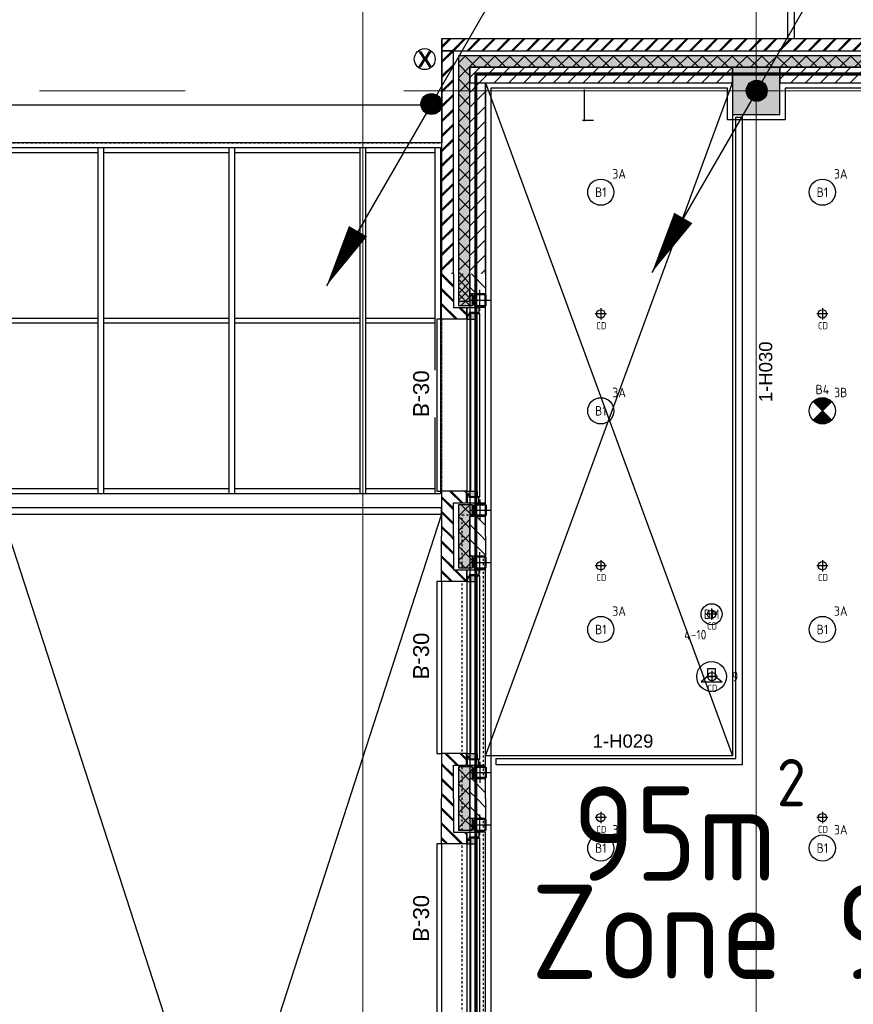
# Model space of a CAD drawing. Header units: millimetres. Extents: x -38032 to 104346, y -31182 to 78566.
# Tile 190 of 213: x 69837 to 77786, y 37689 to 47072. Entities that reach past the tile are written whole.
import ezdxf
from ezdxf.enums import TextEntityAlignment as Align

# ---------------------------------------------------------------- set-up
doc = ezdxf.new("R2010")
doc.units = ezdxf.units.MM
doc.header["$LTSCALE"] = 100
doc.set_wipeout_variables(frame=1)
for name, pattern in [('HIDDEN', [9.525, 6.35, -3.175]), ('STYLE_01', [0.41664, 0.20828, -0.20836]), ('STYLE_11', [5, 3.888855, -0.416718, 0.277786, -0.416641])]:
    doc.linetypes.add(name, pattern=pattern)
for name, color, linetype in [('AB$1A---_ATTRIB025', 8, 'Continuous'), ('AL$1A---_ALGEMEEN', 8, 'Continuous'), ('AL------_MAATV', 200, 'Continuous'), ('AL------_SPARING', 2, 'Continuous'), ('AM$1A---_ARCERING', 8, 'Continuous'), ('AT$1A---_TEKST100', 8, 'Continuous'), ('BOUWKUNDIG', 8, 'Continuous'), ('brandscheiding', 5, 'HIDDEN'), ('EB6421--_ATTRIB', 2, 'Continuous'), ('EB6511--_ATTRIB', 2, 'Continuous'), ('EL6121--', 3, 'Continuous'), ('EL6311--', 3, 'Continuous'), ('el6311--nv', 7, 'Continuous'), ('EL6421--', 3, 'Continuous'), ('EL6511--', 3, 'Continuous')]:
    doc.layers.add(name, color=color, linetype=linetype)
doc.layers.add('stramien', color=1, linetype='Continuous', lineweight=9)
doc.styles.add('Arial', font='ARIAL.TTF')
doc.styles.add('Arial (bold)', font='ARIALBD.TTF')
doc.styles.add('BURO-018', font='iso.shx', dxfattribs={"height": 90})
pattern_1 = [(45, (-987935.49, -175784.82), (70.710678, -70.710678), [])]
pattern_2 = [(45, (-987935.49, -175784.82), (70.710678, -70.710678), []), (45, (-987928.42, -175791.89), (70.710678, -70.710678), [])]
pattern_3 = [(135, (0, 0), (70.7107, 70.7107), []), (45, (299.34, -299.34), (70.7107, -70.7107), [])]
pattern_4 = [(45, (0, 0), (70.7107, -70.7107), []), (45, (7.07, -7.07), (70.7107, -70.7107), [])]
pattern_5 = [(45, (0, 0), (70.7107, -70.7107), [])]

# ---------------------------------------------------------------- blocks, each defined once
blk = doc.blocks.new('E00123')
at = {"color": 0, "linetype": 'Continuous'}
blk.add_circle((0, 0), 2, dxfattribs=at)
at = {"color": 0, "linetype": 'Continuous', "style": 'BURO-018'}
for tag, p in [('E_TEXT1', (0, 4.5)), ('E_TEXT2', (0, 0))]:
    blk.add_attdef(tag, text='', height=1.8, dxfattribs=at).set_placement(p, align=Align.MIDDLE)
at = {"color": 0, "linetype": 'Continuous', "style": 'BURO-018', "flags": 1}
blk.add_attdef('E_MATCODE', (0, 0), '', height=1.8, dxfattribs=at)
blk = doc.blocks.new('E00170')
at = {"color": 0, "linetype": 'Continuous'}
for q in [(5, 8.66), (-5, -8.66)]:
    blk.add_line((0, 0), q, dxfattribs=at)
for points in [[(5, 8.66, 0, 1, 0), (3.5, 6.062, 1, 1, 0)], [(-5, -8.66, 0, 1, 0), (-3.5, -6.062, 1, 1, 0)]]:
    blk.add_lwpolyline(points, format="xyseb", dxfattribs=at)
at = {"color": 0, "const_width": 0.5}
blk.add_lwpolyline([(-0.25, 0, 1), (0.25, 0, 1)], format="xyb", close=True, dxfattribs=at)
at = {"color": 0, "linetype": 'Continuous'}
blk.add_circle((0, 0), 0.5, dxfattribs=at)
blk = doc.blocks.new('E00497')
at = {"color": 0}
for p, q in [((0, 0.75), (1, 2)), ((1, -2), (1, 2)), ((0, 0.75), (-1.5, 0.75)), ((0, -0.75), (0, 0.75)), ((-1.5, -0.75), (0, -0.75)), ((0, -0.75), (1, -2))]:
    blk.add_line(p, q, dxfattribs=at)
blk.add_line((-1.5, 0.75), (-1.5, -0.75))
blk.add_circle((0, 0), 2.84, dxfattribs=at)
at = {"color": 0, "linetype": 'Continuous', "style": 'BURO-018'}
blk.add_attdef('E_TEXT1', text='', height=1.8, dxfattribs=at).set_placement((0, 4.5), align=Align.MIDDLE)
at = {"color": 0, "linetype": 'Continuous', "style": 'BURO-018', "flags": 1}
blk.add_attdef('E_MATCODE', text='', height=1.8, dxfattribs=at).set_placement((0, 0), align=Align.MIDDLE)
blk = doc.blocks.new('Centraaldoos')
at = {"color": 1, "linetype": 'Continuous'}
for p, q in [((-2, 0), (2, 0)), ((0, -2), (0, 2))]:
    blk.add_line(p, q, dxfattribs=at)
at = {"color": 0, "linetype": 'Continuous'}
blk.add_circle((0, 0), 1.5, dxfattribs=at)
at = {"color": 0, "linetype": 'Continuous', "style": 'BURO-018'}
blk.add_attdef('AL_POSNR', text='', height=1.8, dxfattribs=at).set_placement((0, 3), align=Align.CENTER)
at = {"color": 0, "linetype": 'Continuous', "style": 'BURO-018', "flags": 1}
blk.add_attdef('AL_OMS', (0, 0), '', height=1.8, dxfattribs=at)
at = {"layer": 'AL------_MAATV', "style": 'BURO-018'}
blk.add_text('CD', height=2.531, rotation=180, dxfattribs=at).set_placement((1.61, 5.48))
blk = doc.blocks.new('E00018')
at = {"color": 0, "linetype": 'Continuous'}
for p, q in [((-1.77, -1.77), (1.77, 1.77)), ((1.77, -1.77), (-1.77, 1.77))]:
    blk.add_line(p, q, dxfattribs=at)
at = {"color": 0, "linetype": 'Continuous', "const_width": 2.5}
for points in [[(-0.88, 0.88, -0.198912), (0, 1.25, -0.198912), (0.88, 0.88, -1)], [(-0.88, -0.88, 0.198912), (0, -1.25, 0.198912), (0.88, -0.88, 1)]]:
    blk.add_lwpolyline(points, format="xyb", dxfattribs=at)
blk = doc.blocks.new('1115B3A-NO1')
at = {"color": 0, "linetype": 'Continuous'}
blk.add_circle((0, 0), 2.5, dxfattribs=at)
at = {"color": 0, "zscale": 100}
blk.add_blockref('E00018', (0, 0), dxfattribs=at)
at = {"color": 0, "linetype": 'Continuous', "style": 'BURO-018'}
for tag, p in [('E_GKAST', (0, 8)), ('E_GROEP', (0, 5)), ('E_SGROEP', (4.5, 5)), ('E_ARMCODE', (0, 0)), ('E_SLET', (4.5, -1))]:
    blk.add_attdef(tag, text='', height=1.8, dxfattribs=at).set_placement(p, align=Align.MIDDLE)
blk = doc.blocks.new('1115B3A')
at = {"color": 0, "linetype": 'Continuous'}
blk.add_circle((0, 0), 2.5, dxfattribs=at)
at = {"color": 0, "linetype": 'Continuous', "style": 'BURO-018'}
for tag, p in [('E_GKAST', (0, 8)), ('E_GROEP', (0, 5)), ('E_SGROEP', (4.5, 5)), ('E_ARMCODE', (0, 0)), ('E_SLET', (4.5, -1))]:
    blk.add_attdef(tag, text='', height=1.8, dxfattribs=at).set_placement(p, align=Align.MIDDLE)
blk = doc.blocks.new('Group-33')
at = {"layer": 'AL$1A---_ALGEMEEN', "color": 0}
for p, q in [((17499, 865), (13309, 13785)), ((17499, 13785), (13309, 865))]:
    blk.add_line(p, q, dxfattribs=at)
blk.add_lwpolyline([(13309, 13785), (17499, 13785), (17499, 865), (13309, 865)], close=True, dxfattribs=at)
blk = doc.blocks.new('Group-39')
at = {"color": 0}
for points in [[(5428, 17280), (17489, 17280), (17489, 17230), (5428, 17230)], [(5478, 15655), (17439, 15655), (17439, 15605), (5478, 15605)], [(5428, 14030), (17489, 14030), (17489, 13980), (5428, 13980)]]:
    blk.add_wipeout(points, dxfattribs=at).dxf.layer = 'AL$1A---_ALGEMEEN'
at = {"layer": 'AL$1A---_ALGEMEEN', "color": 0}
for points in [[(5428, 17280), (17489, 17280), (17489, 17230), (5428, 17230)], [(5478, 15655), (17439, 15655), (17439, 15605), (5478, 15605)], [(5428, 14030), (17489, 14030), (17489, 13980), (5428, 13980)]]:
    blk.add_lwpolyline(points, close=True, dxfattribs=at)
at = {"color": 0}
for points in [[(5428, 17280), (5478, 17280), (5478, 13980), (5428, 13980)], [(6724, 17280), (6774, 17280), (6774, 13980), (6724, 13980)], [(7974, 17280), (8024, 17280), (8024, 13980), (7974, 13980)], [(9224, 17280), (9274, 17280), (9274, 13980), (9224, 13980)], [(10474, 17280), (10524, 17280), (10524, 13980), (10474, 13980)], [(11724, 17280), (11774, 17280), (11774, 13980), (11724, 13980)], [(12974, 17280), (13024, 17280), (13024, 13980), (12974, 13980)], [(14224, 17280), (14274, 17280), (14274, 13980), (14224, 13980)], [(15474, 17280), (15524, 17280), (15524, 13980), (15474, 13980)], [(16724, 17280), (16774, 17280), (16774, 13980), (16724, 13980)], [(17439, 17280), (17489, 17280), (17489, 13980), (17439, 13980)]]:
    blk.add_wipeout(points, dxfattribs=at).dxf.layer = 'AL$1A---_ALGEMEEN'
at = {"layer": 'AL$1A---_ALGEMEEN', "color": 0}
for points in [[(5428, 17280), (5478, 17280), (5478, 13980), (5428, 13980)], [(6724, 17280), (6774, 17280), (6774, 13980), (6724, 13980)], [(7974, 17280), (8024, 17280), (8024, 13980), (7974, 13980)], [(9224, 17280), (9274, 17280), (9274, 13980), (9224, 13980)], [(10474, 17280), (10524, 17280), (10524, 13980), (10474, 13980)], [(11724, 17280), (11774, 17280), (11774, 13980), (11724, 13980)], [(12974, 17280), (13024, 17280), (13024, 13980), (12974, 13980)], [(14224, 17280), (14274, 17280), (14274, 13980), (14224, 13980)], [(15474, 17280), (15524, 17280), (15524, 13980), (15474, 13980)], [(16724, 17280), (16774, 17280), (16774, 13980), (16724, 13980)], [(17439, 17280), (17489, 17280), (17489, 13980), (17439, 13980)]]:
    blk.add_lwpolyline(points, close=True, dxfattribs=at)
blk = doc.blocks.new('Group-42')
at = {"layer": 'AL$1A---_ALGEMEEN', "color": 0, "linetype": 'STYLE_01'}
blk.add_lwpolyline([(-36501, 17325), (17499, 17325), (17499, -2675), (-36501, -2675)], close=True, dxfattribs=at)
at = {"layer": 'AL$1A---_ALGEMEEN', "color": 0}
blk.add_lwpolyline([(13309, 865), (13309, 13785), (17499, 13785), (17499, 13845), (13249, 13845), (13249, 13785), (13249, 805), (17499, 805), (17499, 865)], close=True, dxfattribs=at)
blk.add_blockref('Group-33', (0, 0), dxfattribs=at)
blk.add_blockref('Group-39', (0, 0), dxfattribs=at)
blk = doc.blocks.new('Group-51')
at = {"color": 0}
blk.add_wipeout([(20802, 18315), (20802, 28558.4), (13489, 28558.4), (13489, 30055), (13549, 30055), (13549, 28618.4), (20862, 28618.4), (20862, 18315)], dxfattribs=at).dxf.layer = 'AL$1A---_ALGEMEEN'
at = {"layer": 'AL$1A---_ALGEMEEN', "color": 0}
blk.add_lwpolyline([(20802, 18315), (20802, 28558.4), (13489, 28558.4), (13489, 30055), (13549, 30055), (13549, 28618.4), (20862, 28618.4), (20862, 18315)], close=True, dxfattribs=at)
blk = doc.blocks.new('txt- B-30')
at = {"color": 0}
blk.add_wipeout([(-223.5, -118.5), (223.5, -118.5), (223.5, 124.9), (-223.5, 124.9)], dxfattribs=at).dxf.layer = 'AL$1A---_ALGEMEEN'
at = {"layer": 'AT$1A---_TEKST100', "insert": (0, -112.2), "char_height": 151.525, "attachment_point": 8, "line_spacing_factor": 0.967741, "style": 'Arial'}
blk.add_mtext('{\\C256;\\lB-30}', dxfattribs=at)
blk = doc.blocks.new('hekmerk')
at = {"layer": 'AL$1A---_ALGEMEEN', "color": 0, "style": 'Arial'}
blk.add_attdef('stramiennummer', text='', height=126.3, dxfattribs=at).set_placement((0, 0), align=Align.BOTTOM_CENTER)
blk = doc.blocks.new('st.k-120x120')
at = {"layer": 'AM$1A---_ARCERING', "linetype": 'Continuous', "lineweight": 0}
h = blk.add_hatch(color=256, dxfattribs=at)
edge = h.paths.add_edge_path()
edge.add_line((-40, -60), (40, -60))
edge.add_arc((40, -40), 20, 270, 360)
edge.add_line((60, -40), (60, 40))
edge.add_arc((40, 40), 20, 0, 90)
edge.add_line((40, 60), (-40, 60))
edge.add_arc((-40, 40), 20, 90, 180)
edge.add_line((-60, 40), (-60, -40))
edge.add_arc((-40, -40), 20, 180, 270)
edge = h.paths.add_edge_path(flags=16)
edge.add_line((-40, -50), (40, -50))
edge.add_arc((40, -40), 10, 270, 360)
edge.add_line((50, -40), (50, 40))
edge.add_arc((40, 40), 10, 0, 90)
edge.add_line((40, 50), (-40, 50))
edge.add_arc((-40, 40), 10, 90, 180)
edge.add_line((-50, 40), (-50, -40))
edge.add_arc((-40, -40), 10, 180, 270)
at = {"layer": 'AL$1A---_ALGEMEEN', "color": 0}
for p, q in [((0, 100), (0, -100)), ((-100, 0), (100, 0))]:
    blk.add_line(p, q, dxfattribs=at)
at = {"layer": 'AL$1A---_ALGEMEEN', "color": 0, "flags": 128}
blk.add_lwpolyline([(-40, -60), (40, -60, 0.414214), (60, -40), (60, 40, 0.414214), (40, 60), (-40, 60, 0.414214), (-60, 40), (-60, -40, 0.414214), (-40, -60, 0.414214)], format="xyb", dxfattribs=at)
blk.add_lwpolyline([(-40, -50), (40, -50, 0.414214), (50, -40), (50, 40, 0.414214), (40, 50), (-40, 50, 0.414214), (-50, 40), (-50, -40, 0.414214)], format="xyb", close=True, dxfattribs=at)
blk = doc.blocks.new('zijdetail kozijn midden')
at = {"color": 0}
blk.add_wipeout([(113, -117), (63, -117), (63, -25), (44, -25), (44, -7), (113, -7), (113, -25), (113, -57), (113, -71.9)], dxfattribs=at).dxf.layer = 'AL$1A---_ALGEMEEN'
at = {"layer": 'AM$1A---_ARCERING', "linetype": 'Continuous', "lineweight": 0}
blk.add_hatch(color=256, dxfattribs=at).paths.add_polyline_path([(54.2, -100), (54.2, -128), (56, -128), (56, -28), (31, -28), (31, -5), (0, -5), (0, -100), (22, -100)])
at = {"layer": 'AL$1A---_ALGEMEEN', "color": 0}
for points in [[(54.2, -100), (54.2, -128), (56, -128), (56, -28), (31, -28), (31, -5), (0, -5), (0, -100), (22, -100)], [(113, -117), (63, -117), (63, -25), (44, -25), (44, -7), (113, -7), (113, -25), (113, -57), (113, -71.9)]]:
    blk.add_lwpolyline(points, close=True, dxfattribs=at)
blk = doc.blocks.new('31x_alu-1e-mk125a-p')
at = {"layer": 'AM$1A---_ARCERING', "linetype": 'Continuous', "lineweight": 0}
for points in [[(-160, 1767), (-270, 1767), (-295, 1767), (-295, 1878.5), (-270, 1878.5), (-270, 2068.5), (-160, 2068.5)], [(-270, -241.5), (-295, -241.5), (-295, -130), (-270, -130), (-160, -130), (-160, -431.5), (-270, -431.5)]]:
    blk.add_hatch(color=256, dxfattribs=at).paths.add_polyline_path(points)
at = {"layer": 'AM$1A---_ARCERING', "linetype": 'Continuous', "lineweight": 5}
h = blk.add_hatch(dxfattribs=at)
h.set_pattern_fill('ISOLATIE', color=256, style=0, pattern_type=2)
h.set_pattern_definition(pattern_3)
h.paths.add_polyline_path([(-160, 1767), (-270, 1767), (-295, 1767), (-295, 1878.5), (-270, 1878.5), (-270, 2068.5), (-160, 2068.5)])
h = blk.add_hatch(dxfattribs=at)
h.set_pattern_fill('ISOLATIE', color=256, style=0, pattern_type=2)
h.set_pattern_definition(pattern_3)
h.paths.add_polyline_path([(-270, -241.5), (-295, -241.5), (-295, -130), (-270, -130), (-160, -130), (-160, -431.5), (-270, -431.5)])
at = {"layer": 'AL$1A---_ALGEMEEN', "color": 0}
for p, q in [((-160, 2068.5), (-160, 1767)), ((-420, -113), (-420, 1750)), ((-420, 1750), (-355, 1750)), ((-355, -113), (-420, -113)), ((-270, -431.5), (-270, -241.5))]:
    blk.add_line(p, q, dxfattribs=at)
at = {"layer": 'AL$1A---_ALGEMEEN', "color": 0, "flags": 128}
for points in [[(-160, 1767), (-270, 1767), (-295, 1767), (-295, 1878.5), (-270, 1878.5), (-270, 2068.5)], [(-270, -241.5), (-295, -241.5), (-295, -130), (-270, -130), (-160, -130), (-160, -431.5)]]:
    blk.add_lwpolyline(points, dxfattribs=at)
at = {"layer": 'AL$1A---_ALGEMEEN', "color": 0}
blk.add_lwpolyline([(-243, 1637), (45, 1637), (45, 0), (-243, 0)], close=True, dxfattribs=at)
at = {"color": 0}
for points in [[(-238, 1637), (0, 1637), (0, 2068.5), (-113, 2068.5), (-113, 1750), (-238, 1750)], [(-238, 0), (0, 0), (0, -431.5), (-113, -431.5), (-113, -113), (-238, -113)]]:
    blk.add_wipeout(points, dxfattribs=at).dxf.layer = 'AL$1A---_ALGEMEEN'
at = {"layer": 'AM$1A---_ARCERING', "linetype": 'Continuous', "lineweight": 5}
h = blk.add_hatch(dxfattribs=at)
h.set_pattern_fill('BAKSTEEN', color=256, style=0, pattern_type=2)
h.set_pattern_definition(pattern_4)
h.paths.add_polyline_path([(-238, 1637), (0, 1637), (0, 2068.5), (-113, 2068.5), (-113, 1750), (-238, 1750)])
h = blk.add_hatch(dxfattribs=at)
h.set_pattern_fill('BAKSTEEN', color=256, style=0, pattern_type=2)
h.set_pattern_definition(pattern_4)
h.paths.add_polyline_path([(-238, 0), (0, 0), (0, -431.5), (-113, -431.5), (-113, -113), (-238, -113)])
at = {"layer": 'AL$1A---_ALGEMEEN', "color": 0, "linetype": 'STYLE_01'}
blk.add_line((0, 1637), (0, 0), dxfattribs=at)
at = {"layer": 'AL$1A---_ALGEMEEN', "color": 0, "flags": 128}
for points in [[(-238, 1637), (0, 1637), (0, 2068.5)], [(-113, 2068.5), (-113, 1750), (-238, 1750), (-238, 1637)], [(-238, 0), (0, 0), (0, -431.5)], [(-113, -431.5), (-113, -113), (-238, -113), (-238, 0)]]:
    blk.add_lwpolyline(points, dxfattribs=at)
at = {"layer": 'AL$1A---_ALGEMEEN', "color": 0}
blk.add_lwpolyline([(-276, 1705), (-276, 0), (-338, 0), (-338, 1705)], close=True, dxfattribs=at)
at = {"color": 0}
for points in [[(-270, 1878.5), (-270, 2068.5), (-420, 2068.5), (-420, 1878.5)], [(-270, -241.5), (-270, -431.5), (-420, -431.5), (-420, -241.5)]]:
    blk.add_wipeout(points, dxfattribs=at).dxf.layer = 'AL$1A---_ALGEMEEN'
at = {"layer": 'AM$1A---_ARCERING', "linetype": 'Continuous', "lineweight": 5}
h = blk.add_hatch(dxfattribs=at)
h.set_pattern_fill('KALKZANDSTEEN', color=256, style=0, pattern_type=2)
h.set_pattern_definition(pattern_5)
h.paths.add_polyline_path([(-270, 1878.5), (-270, 2068.5), (-420, 2068.5), (-420, 1878.5)])
h = blk.add_hatch(dxfattribs=at)
h.set_pattern_fill('KALKZANDSTEEN', color=256, style=0, pattern_type=2)
h.set_pattern_definition(pattern_5)
h.paths.add_polyline_path([(-270, -241.5), (-270, -431.5), (-420, -431.5), (-420, -241.5)])
at = {"layer": 'AL$1A---_ALGEMEEN', "color": 0}
for p, q in [((-270, 1878.5), (-270, 2068.5)), ((-270, -241.5), (-270, -431.5))]:
    blk.add_line(p, q, dxfattribs=at)
at = {"layer": 'AL$1A---_ALGEMEEN', "color": 0, "flags": 128}
for points in [[(-420, 2068.5), (-420, 1878.5), (-270, 1878.5)], [(-420, -431.5), (-420, -241.5), (-270, -241.5)]]:
    blk.add_lwpolyline(points, dxfattribs=at)
at = {"layer": 'AL$1A---_ALGEMEEN', "color": 0, "xscale": -1, "rotation": 270}
blk.add_blockref('st.k-120x120', (-365, 1818.5), dxfattribs=at)
at = {"layer": 'AL$1A---_ALGEMEEN', "color": 0, "rotation": 270}
blk.add_blockref('st.k-120x120', (-365, -181.5), dxfattribs=at)
blk.add_blockref('zijdetail kozijn midden', (-238, 0), dxfattribs=at)
at = {"layer": 'AL$1A---_ALGEMEEN', "color": 0}
for p, q in [((-366, -54.2), (-366, 1691.2)), ((-243, 0), (-243, 1637))]:
    blk.add_line(p, q, dxfattribs=at)
at = {"layer": 'AL$1A---_ALGEMEEN', "color": 0, "xscale": -1, "rotation": 270}
blk.add_blockref('zijdetail kozijn midden', (-238, 1637), dxfattribs=at)
at = {"layer": 'AL$1A---_ALGEMEEN', "color": 0}
blk.add_line((-270, 2068.5), (-270, -431.5), dxfattribs=at)
blk = doc.blocks.new('21x_zaagwerk')
at = {"layer": 'AL$1A---_ALGEMEEN', "color": 0}
blk.add_circle((0, 0), 100, dxfattribs=at)
at = {"layer": 'AT$1A---_TEKST100', "insert": (-67.8, 73.6), "char_height": 151.525, "attachment_point": 1, "line_spacing_factor": 0.967741, "style": 'Arial (bold)'}
blk.add_mtext('{\\C256;\\lX}', dxfattribs=at)
blk = doc.blocks.new('200254 W 212 3 04-12-2007')
at = {"layer": 'AM$1A---_ARCERING', "linetype": 'Continuous', "lineweight": 5}
h = blk.add_hatch(dxfattribs=at)
h.set_pattern_fill('KALKZANDSTEEN', color=256, scale=50, style=0, pattern_type=2)
h.set_pattern_definition(pattern_1)
h.paths.add_polyline_path([(40437, 21482.4), (40437, 21632.4), (40437, 21632.4), (37932, 21632.4), (37932, 21482.4)])
at = {"layer": 'AM$1A---_ARCERING', "linetype": 'Continuous', "lineweight": 0}
blk.add_hatch(color=256, dxfattribs=at).paths.add_polyline_path([(40437, 21182.4), (40887, 21182.4), (40887, 21632.4), (40437, 21632.4)])
at = {"layer": 'AM$1A---_ARCERING', "linetype": 'Continuous', "lineweight": 5}
h = blk.add_hatch(dxfattribs=at)
h.set_pattern_fill('KALKZANDSTEEN', color=256, scale=50, style=0, pattern_type=2)
h.set_pattern_definition(pattern_1)
h.paths.add_polyline_path([(42527, 21632.4), (40887, 21632.4), (40887, 21632.4), (40887, 21482.4), (42527, 21482.4)])
at = {"layer": 'AL$1A---_ALGEMEEN'}
for p, q in [((37762.3, 21789.4), (42642, 21789.4)), ((38082, 21482.4), (40437, 15071.4)), ((38082, 15071.4), (40437, 21482.4)), ((39021.6, 21421.3), (39021.6, 21120)), ((39006, 21129), (39111.6, 21129))]:
    blk.add_line(p, q, dxfattribs=at)
for points in [[(40437, 21482.4), (40437, 21632.4), (40437, 21632.4), (37932, 21632.4), (37932, 21482.4)], [(40437, 21182.4), (40887, 21182.4), (40887, 21632.4), (40437, 21632.4)], [(42527, 21632.4), (40887, 21632.4), (40887, 21632.4), (40887, 21482.4), (42527, 21482.4)], [(38082, 21482.4), (40437, 21482.4), (40437, 15071.4), (38082, 15071.4)], [(40467, 15044.4), (40467, 21157.4), (40527, 21157.4), (40527, 14984.4), (38182, 14984.4), (38182, 15044.4)]]:
    blk.add_lwpolyline(points, close=True, dxfattribs=at)
blk.add_solid([(39021.6, 21421.3), (39028.3, 21396.2), (39014.9, 21396.2)], dxfattribs=at)
at = {"layer": 'stramien', "linetype": 'STYLE_11', "ltscale": 50}
blk.add_line((-37699, 21407.4), (65551.8, 21407.4), dxfattribs=at)
at = {"layer": 'AL$1A---_ALGEMEEN'}
for name, p in [('Group-51', (20163, 3587.4)), ('21x_zaagwerk', (37501, 21710)), ('Group-42', (20163, 3587.4))]:
    blk.add_blockref(name, p, dxfattribs=at)
ref = blk.add_blockref('hekmerk', (40852.7, 18730), dxfattribs=dict(at, rotation=90))
ref.add_attrib('stramiennummer', '1-H030', dxfattribs={"layer": 'AB$1A---_ATTRIB025', "height": 126.27, "rotation": 90, "style": 'Arial'}).set_placement((40852.7, 18730), align=Align.BOTTOM_CENTER)
ref = blk.add_blockref('hekmerk', (39392.2, 15307.6), dxfattribs=dict(at, rotation=180))
ref.add_attrib('stramiennummer', '1-H029', dxfattribs={"layer": 'AB$1A---_ATTRIB025', "height": 126.27, "style": 'Arial'}).set_placement((39392.2, 15110), align=Align.BOTTOM_CENTER)
at = {"layer": 'AM$1A---_ARCERING', "linetype": 'Continuous', "lineweight": 5}
h = blk.add_hatch(dxfattribs=at)
h.set_pattern_fill('BAKSTEEN', color=256, scale=50, style=0, pattern_type=2)
h.set_pattern_definition(pattern_2)
h.paths.add_polyline_path([(37762.3, 21789.4), (42642, 21789.4), (42642, 21902.4), (37662, 21902.4), (37662, 21789.4), (37705.6, 21789.4)])
h = blk.add_hatch(dxfattribs=at)
h.set_pattern_fill('BAKSTEEN', color=256, scale=50, style=0, pattern_type=2)
h.set_pattern_definition(pattern_2)
h.paths.add_polyline_path([(37662, 21789.4), (37662, 19662.4), (37775, 19662.4), (37775, 21789.4)])
at = {"layer": 'AM$1A---_ARCERING', "linetype": 'Continuous', "lineweight": 0}
blk.add_hatch(color=256, dxfattribs=at).paths.add_polyline_path([(42597, 21632.4), (42597, 21742.4), (37822, 21742.4), (37822, 19402.4), (37932, 19402.4), (37932, 21632.4)])
at = {"layer": 'AM$1A---_ARCERING', "linetype": 'Continuous', "lineweight": 5}
h = blk.add_hatch(dxfattribs=at)
h.set_pattern_fill('ISOLATIE', color=256, scale=50, style=0, pattern_type=2)
h.set_pattern_definition([(135, (-987935.49, -175784.82), (70.710678, 70.710678), []), (45, (-987636.15, -176084.16), (70.710678, -70.710678), [])])
h.paths.add_polyline_path([(42597, 21632.4), (42597, 21742.4), (37822, 21742.4), (37822, 19402.4), (37932, 19402.4), (37932, 21632.4)])
h = blk.add_hatch(dxfattribs=at)
h.set_pattern_fill('KALKZANDSTEEN', color=256, scale=50, style=0, pattern_type=2)
h.set_pattern_definition(pattern_1)
h.paths.add_polyline_path([(37932, 21482.4), (38082, 21482.4), (38082, 19662.4), (37932, 19662.4)])
at = {"layer": 'AL$1A---_ALGEMEEN'}
for p, q in [((37662, 21902.4), (37662, 20912.5)), ((37663, 21902.4), (37663, 20912.5)), ((37662, 21789.4), (37662, 19662.4)), ((37932, 19662.4), (37932, 21482.4))]:
    blk.add_line(p, q, dxfattribs=at)
at = {"layer": 'AL$1A---_ALGEMEEN', "flags": 128}
for points in [[(42642, 21902.4), (37662, 21902.4), (37662, 21789.4), (37705.6, 21789.4), (37762.3, 21789.4)], [(37775, 19662.4), (37775, 21789.4), (37662, 21789.4)], [(37932, 21482.4), (38082, 21482.4), (38082, 19662.4)]]:
    blk.add_lwpolyline(points, dxfattribs=at)
at = {"layer": 'AL$1A---_ALGEMEEN'}
for points in [[(42597, 21632.4), (42597, 21742.4), (37822, 21742.4), (37822, 19402.4), (37932, 19402.4), (37932, 21632.4)], [(37662, 21275.5), (37662, 20912.5), (-16338, 20912.5), (-16338, 21275.5)]]:
    blk.add_lwpolyline(points, close=True, dxfattribs=at)
at = {"layer": 'AL$1A---_ALGEMEEN', "linetype": 'STYLE_01'}
blk.add_lwpolyline([(37857, 17365.9), (38057, 17365.9), (38057, 6943.9), (37857, 6943.9)], close=True, dxfattribs=at)
blk.add_lwpolyline([(37857, 17365.9), (38057, 17365.9), (38057, 6943.9), (37857, 6943.9)], close=True, dxfattribs=at)
at = {"layer": 'stramien', "linetype": 'STYLE_11', "ltscale": 50}
for p, q in [((40661, -41013.6), (40661, 36216.4)), ((36911, -38914.6), (36911, 22365.4))]:
    blk.add_line(p, q, dxfattribs=at)
at = {"layer": 'AL$1A---_ALGEMEEN', "xscale": -1, "rotation": 270}
for p in [(37500.5, 18520.9), (37500.5, 16020.9), (37500.5, 13520.9)]:
    blk.add_blockref('txt- B-30', p, dxfattribs=at)
at = {"layer": 'AL$1A---_ALGEMEEN', "xscale": -1}
blk.add_blockref('31x_alu-1e-mk125a-p', (37662, 15093.9), dxfattribs=at)
for p in [(37662, 17593.9), (37662, 12593.9)]:
    blk.add_blockref('31x_alu-1e-mk125a-p', p, dxfattribs=at)
at = {"layer": 'AL$1A---_ALGEMEEN', "flags": 128}
blk.add_lwpolyline([(40387, 21432), (38131.5, 21432), (38131.5, 696), (42336.5, 696), (42336.5, 21432), (40937, 21432), (40937, 21132.4), (40387, 21132.4)], close=True, dxfattribs=at)

msp = doc.modelspace()

# ---------------------------------------------------------------- block references
at = {"layer": 'BOUWKUNDIG'}
msp.add_blockref('200254 W 212 3 04-12-2007', (36198, 24986.5), dxfattribs=at)

# ---------------------------------------------------------------- next in the draw order: linework, layer by layer
at = {"layer": 'brandscheiding', "const_width": 30}
msp.add_lwpolyline([(74177, 25544.5), (78689.8, 25544.5), (78689.8, 46554.6), (74185.7, 46554.6), (74185.7, 25515.2)], dxfattribs=at)

# ---------------------------------------------------------------- next in the draw order: block references
at = {"layer": 'AL------_SPARING', "yscale": 26.66666666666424, "zscale": 26.66666666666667, "rotation": 180}
for p, xscale in [((75378, 44268.3), 26.66666666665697), ((77491, 44268.3), 26.66666666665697), ((75378, 41868.3), 26.66666666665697), ((77491, 41868.3), 26.66666666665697), ((76434.5, 41406.5), 26.66666666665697), ((76437.8, 40812.3), 26.66666666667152), ((75378, 39468.3), 26.66666666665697), ((77491, 39468.3), 26.66666666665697)]:
    msp.add_blockref('Centraaldoos', p, dxfattribs=dict(at, xscale=xscale))
at = {"layer": 'EL6121--', "xscale": 200, "yscale": 200, "zscale": 200}
for p in [(76864.8, 46395), (73762.9, 46268.5)]:
    msp.add_blockref('E00170', p, dxfattribs=at)
at = {"layer": 'EL6311--'}
ref = msp.add_blockref('1115B3A', (75378, 45428.2), dxfattribs=dict(at, xscale=50, yscale=50, zscale=50))
ref.add_attrib('E_ARMCODE', 'B1', dxfattribs={"layer": '0', "color": 1, "linetype": 'Continuous', "height": 90, "style": 'BURO-018'}).set_placement((75378, 45428.2), align=Align.MIDDLE)
ref.add_attrib('E_GROEP', '3A', dxfattribs={"layer": '0', "color": 1, "linetype": 'Continuous', "height": 90, "style": 'BURO-018'}).set_placement((75553, 45603.2), align=Align.MIDDLE)
ref = msp.add_blockref('1115B3A', (77491, 45428.2), dxfattribs=dict(at, xscale=50, yscale=50, zscale=50))
ref.add_attrib('E_ARMCODE', 'B1', dxfattribs={"layer": '0', "color": 1, "linetype": 'Continuous', "height": 90, "style": 'BURO-018'}).set_placement((77491, 45428.2), align=Align.MIDDLE)
ref.add_attrib('E_GROEP', '3A', dxfattribs={"layer": '0', "color": 1, "linetype": 'Continuous', "height": 90, "style": 'BURO-018'}).set_placement((77666, 45603.2), align=Align.MIDDLE)
ref = msp.add_blockref('1115B3A', (75378, 43344.6), dxfattribs=dict(at, xscale=50, yscale=50, zscale=50))
ref.add_attrib('E_ARMCODE', 'B1', dxfattribs={"layer": '0', "color": 1, "linetype": 'Continuous', "height": 90, "style": 'BURO-018'}).set_placement((75378, 43344.6), align=Align.MIDDLE)
ref.add_attrib('E_GROEP', '3A', dxfattribs={"layer": '0', "color": 1, "linetype": 'Continuous', "height": 90, "style": 'BURO-018'}).set_placement((75553, 43519.6), align=Align.MIDDLE)
ref = msp.add_blockref('1115B3A', (75378, 41261), dxfattribs=dict(at, xscale=50, yscale=50, zscale=50))
ref.add_attrib('E_ARMCODE', 'B1', dxfattribs={"layer": '0', "color": 1, "linetype": 'Continuous', "height": 90, "style": 'BURO-018'}).set_placement((75378, 41261), align=Align.MIDDLE)
ref.add_attrib('E_GROEP', '3A', dxfattribs={"layer": '0', "color": 1, "linetype": 'Continuous', "height": 90, "style": 'BURO-018'}).set_placement((75553, 41436), align=Align.MIDDLE)
ref = msp.add_blockref('1115B3A', (77491, 41261), dxfattribs=dict(at, xscale=50, yscale=50, zscale=50))
ref.add_attrib('E_ARMCODE', 'B1', dxfattribs={"layer": '0', "color": 1, "linetype": 'Continuous', "height": 90, "style": 'BURO-018'}).set_placement((77491, 41261), align=Align.MIDDLE)
ref.add_attrib('E_GROEP', '3A', dxfattribs={"layer": '0', "color": 1, "linetype": 'Continuous', "height": 90, "style": 'BURO-018'}).set_placement((77666, 41436), align=Align.MIDDLE)
ref = msp.add_blockref('1115B3A', (75378, 39177.4), dxfattribs=dict(at, xscale=50, yscale=50, zscale=50))
ref.add_attrib('E_ARMCODE', 'B1', dxfattribs={"layer": '0', "color": 1, "linetype": 'Continuous', "height": 90, "style": 'BURO-018'}).set_placement((75378, 39177.4), align=Align.MIDDLE)
ref.add_attrib('E_GROEP', '3A', dxfattribs={"layer": '0', "color": 1, "linetype": 'Continuous', "height": 90, "style": 'BURO-018'}).set_placement((75553, 39352.4), align=Align.MIDDLE)
ref = msp.add_blockref('1115B3A', (77491, 39177.4), dxfattribs=dict(at, xscale=50, yscale=50, zscale=50))
ref.add_attrib('E_ARMCODE', 'B1', dxfattribs={"layer": '0', "color": 1, "linetype": 'Continuous', "height": 90, "style": 'BURO-018'}).set_placement((77491, 39177.4), align=Align.MIDDLE)
ref.add_attrib('E_GROEP', '3A', dxfattribs={"layer": '0', "color": 1, "linetype": 'Continuous', "height": 90, "style": 'BURO-018'}).set_placement((77666, 39352.4), align=Align.MIDDLE)
at = {"layer": 'el6311--nv'}
ref = msp.add_blockref('1115B3A-NO1', (77491, 43344.6), dxfattribs=dict(at, xscale=50, yscale=50, zscale=50))
ref.add_attrib('E_ARMCODE', 'B4', dxfattribs={"layer": '0', "color": 1, "linetype": 'Continuous', "height": 90, "style": 'BURO-018'}).set_placement((77491, 43547.7), align=Align.MIDDLE)
ref.add_attrib('E_GROEP', '3B', dxfattribs={"layer": '0', "color": 1, "linetype": 'Continuous', "height": 90, "style": 'BURO-018'}).set_placement((77666, 43519.6), align=Align.MIDDLE)
at = {"layer": 'EL6421--'}
ref = msp.add_blockref('E00497', (76434.5, 40812.3), dxfattribs=dict(at, xscale=50, yscale=50, zscale=50, rotation=270))
ref.add_attrib('E_TEXT1', '9', dxfattribs={"layer": 'EB6421--_ATTRIB', "color": 1, "linetype": 'Continuous', "height": 90, "style": 'BURO-018'}).set_placement((76659.5, 40812.3), align=Align.MIDDLE)
at = {"layer": 'EL6511--'}
ref = msp.add_blockref('E00123', (76434.5, 41406.5), dxfattribs=dict(at, xscale=50, yscale=50, zscale=50))
ref.add_attrib('E_TEXT2', 'BM', dxfattribs={"layer": 'EB6511--_ATTRIB', "color": 1, "linetype": 'Continuous', "height": 90, "style": 'BURO-018'}).set_placement((76434.5, 41406.5), align=Align.MIDDLE)
ref.add_attrib('E_TEXT1', '4-10', dxfattribs={"layer": 'EB6511--_ATTRIB', "color": 1, "linetype": 'Continuous', "height": 90, "style": 'BURO-018'}).set_placement((76279.5, 41211.3), align=Align.MIDDLE)

# ---------------------------------------------------------------- next in the draw order: texts
at = {"layer": 'brandscheiding', "style": 'BURO-018'}
for s, height, p in [('2', 450, (77057, 39576.9)), ('95m', 900, (75111.7, 38865.8)), ('Zone 9', 900, (74714.4, 37930.6))]:
    msp.add_text(s, height=height, dxfattribs=at).set_placement(p)

doc.saveas('drawing.dxf')
